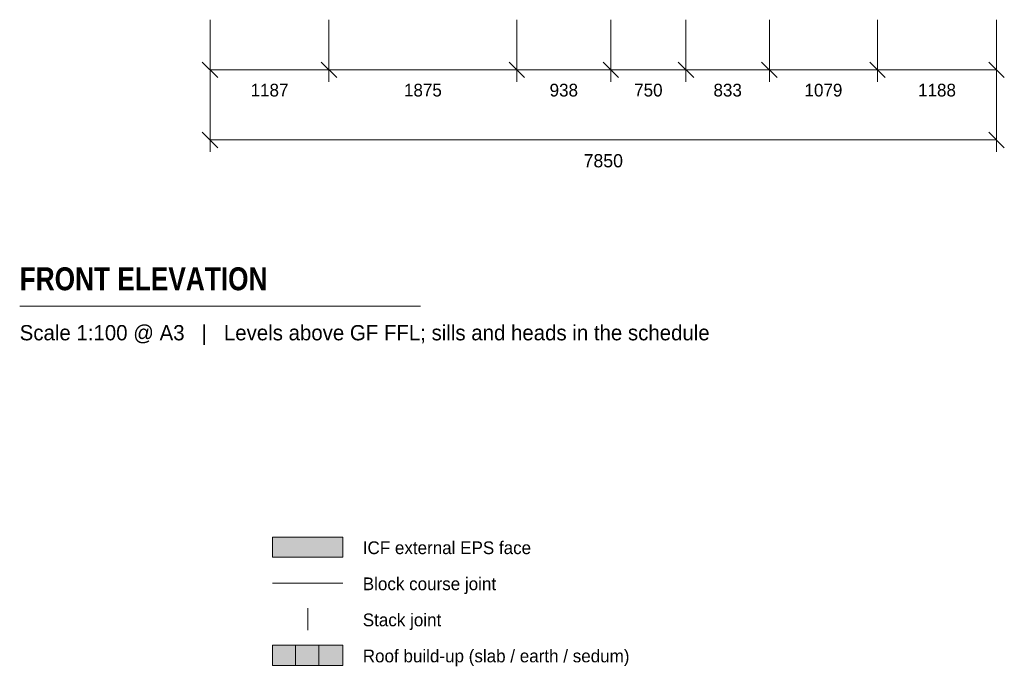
# Model space of a CAD drawing. Header units: millimetres. Extents: x -9819 to 17924, y -7160 to 19069.
# Tile 2 of 23: x -1900 to 7928, y -7160 to -707. Entities that reach past the tile are written whole.
import ezdxf
from ezdxf.enums import TextEntityAlignment as Align

# ---------------------------------------------------------------- set-up
doc = ezdxf.new("R2010")
doc.units = ezdxf.units.MM
doc.linetypes.add('DASHED', pattern=[1.524, 1.27, -0.254])
for name, color, linetype in [('FILL-C_B2D199', 7, 'Continuous'), ('FILL-C_CCB294', 7, 'Continuous'), ('FILL-EPS', 7, 'Continuous'), ('FILL-LIGHT', 7, 'Continuous'), ('LINE-C_2E8C94', 7, 'Continuous'), ('LINE-C_337880', 7, 'Continuous'), ('LINE-INK', 7, 'Continuous'), ('LINE-STEEL_GREY', 7, 'Continuous'), ('LINE-TEAL_DK-DASH', 7, 'DASHED'), ('TEXT-INK', 7, 'Continuous'), ('TEXT-STEEL_GREY', 7, 'Continuous')]:
    doc.layers.add(name, color=color, linetype=linetype)
doc.styles.add('OpenSansCondensed-Bold', font='OpenSansCondensed-Bold.ttf')

msp = doc.modelspace()

# ---------------------------------------------------------------- hatches: boundary and pattern name
at = {"layer": 'FILL-C_B2D199', "true_color": 0xb2d199}
h = msp.add_hatch(color=256, dxfattribs=at)
h.dxf.hatch_style = 1
h.paths.add_polyline_path([(1084.5, -7150.6), (1324.5, -7150.6), (1324.5, -6950.6), (1084.5, -6950.6)])
at = {"layer": 'FILL-C_CCB294', "true_color": 0xccb294}
h = msp.add_hatch(color=256, dxfattribs=at)
h.dxf.hatch_style = 1
h.paths.add_polyline_path([(854.5, -7150.6), (1084.5, -7150.6), (1084.5, -6950.6), (854.5, -6950.6)])
at = {"layer": 'FILL-EPS', "true_color": 0xccffff}
h = msp.add_hatch(color=256, dxfattribs=at)
h.dxf.hatch_style = 1
h.paths.add_polyline_path([(624.5, -6070.6), (1324.5, -6070.6), (1324.5, -5870.6), (624.5, -5870.6)])
at = {"layer": 'FILL-LIGHT', "true_color": 0xc7c7c9}
h = msp.add_hatch(color=256, dxfattribs=at)
h.dxf.hatch_style = 1
h.paths.add_polyline_path([(624.5, -7150.6), (854.5, -7150.6), (854.5, -6950.6), (624.5, -6950.6)])

# ---------------------------------------------------------------- linework, layer by layer
at = {"layer": 'LINE-C_2E8C94', "lineweight": 5}
msp.add_lwpolyline([(624.5, -6070.6), (1324.5, -6070.6), (1324.5, -5870.6), (624.5, -5870.6)], close=True, dxfattribs=at)
at = {"layer": 'LINE-C_337880', "lineweight": 5}
msp.add_line((624.5, -6330.6), (1324.5, -6330.6), dxfattribs=at)
at = {"layer": 'LINE-INK', "lineweight": 5}
for p, q in [((0, -707.2), (0, -1327.2)), ((0, -707.2), (0, -2027.2)), ((1187, -707.2), (1187, -1327.2)), ((3062, -707.2), (3062, -1327.2)), ((4000, -707.2), (4000, -1327.2)), ((4750, -707.2), (4750, -1327.2)), ((5583, -707.2), (5583, -1327.2)), ((6662, -707.2), (6662, -1327.2)), ((7850, -707.2), (7850, -1327.2)), ((7850, -707.2), (7850, -2027.2)), ((-77.8, -1129.4), (77.8, -1285)), ((1109.2, -1129.4), (1264.8, -1285)), ((2984.2, -1129.4), (3139.8, -1285)), ((3922.2, -1129.4), (4077.8, -1285)), ((4672.2, -1129.4), (4827.8, -1285)), ((5505.2, -1129.4), (5660.8, -1285)), ((6584.2, -1129.4), (6739.8, -1285)), ((7772.2, -1129.4), (7927.8, -1285)), ((0, -1207.2), (7850, -1207.2)), ((-77.8, -1829.4), (77.8, -1985)), ((7772.2, -1829.4), (7927.8, -1985)), ((0, -1907.2), (7850, -1907.2)), ((-1900, -3567.2), (2100, -3567.2))]:
    msp.add_line(p, q, dxfattribs=at)
at = {"layer": 'LINE-STEEL_GREY', "lineweight": 5}
for points in [[(624.5, -7150.6), (854.5, -7150.6), (854.5, -6950.6), (624.5, -6950.6)], [(854.5, -7150.6), (1084.5, -7150.6), (1084.5, -6950.6), (854.5, -6950.6)], [(1084.5, -7150.6), (1324.5, -7150.6), (1324.5, -6950.6), (1084.5, -6950.6)]]:
    msp.add_lwpolyline(points, close=True, dxfattribs=at)
at = {"layer": 'LINE-TEAL_DK-DASH', "lineweight": 5}
msp.add_line((974.5, -6800.6), (974.5, -6580.6), dxfattribs=at)

# ---------------------------------------------------------------- texts
at = {"layer": 'TEXT-INK'}
for s, height, p in [('1187', 127, (593.5, -1473.6)), ('1875', 127, (2124.5, -1473.6)), ('938', 127, (3531, -1473.6)), ('750', 127, (4375, -1473.6)), ('833', 127, (5166.5, -1473.6)), ('1079', 127, (6122.5, -1473.6)), ('1188', 127, (7256, -1473.6)), ('7850', 132.08, (3925, -2180.7))]:
    msp.add_text(s, height=height, dxfattribs=at).set_placement(p, align=Align.CENTER)
at = {"layer": 'TEXT-INK', "style": 'OpenSansCondensed-Bold'}
msp.add_text('FRONT ELEVATION', height=228.6, dxfattribs=at).set_placement((-1900, -3407.2))
at = {"layer": 'TEXT-INK'}
for s, p in [('ICF external EPS face', (1524.5, -6040.6)), ('Block course joint', (1524.5, -6400.6)), ('Stack joint', (1524.5, -6760.6)), ('Roof build-up (slab / earth / sedum)', (1524.5, -7120.6))]:
    msp.add_text(s, height=127, dxfattribs=at).set_placement(p)
at = {"layer": 'TEXT-STEEL_GREY'}
msp.add_text('Scale 1:100 @ A3   |   Levels above GF FFL; sills and heads in the schedule', height=152.4, dxfattribs=at).set_placement((-1900, -3907.2))

doc.saveas('drawing.dxf')
